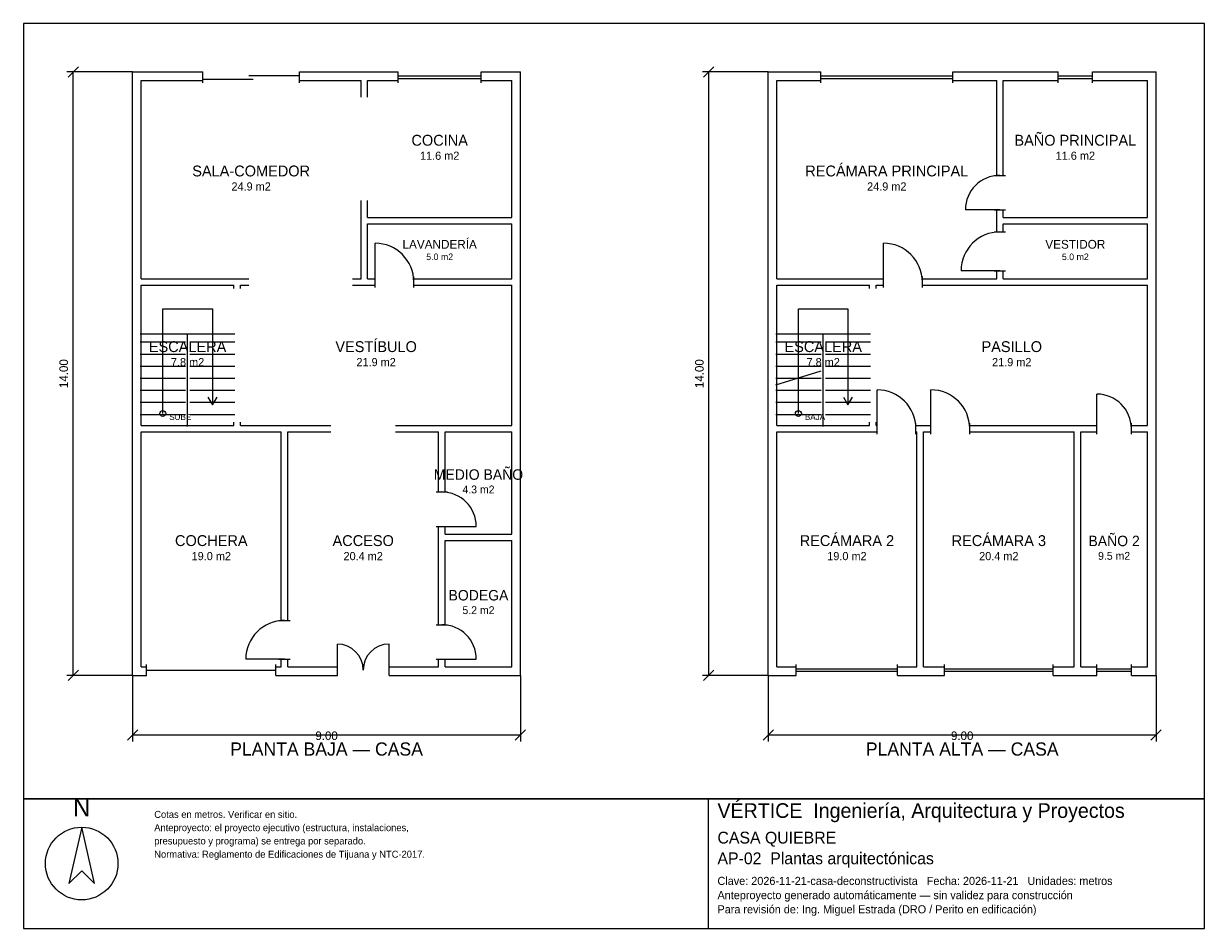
# Model space of a CAD drawing. Header units: metres. Extents: x -2.7 to 24.7, y -6 to 15.
import ezdxf
from ezdxf.enums import TextEntityAlignment as Align

# ---------------------------------------------------------------- set-up
doc = ezdxf.new("R2010")
doc.units = ezdxf.units.M
doc.header["$LTSCALE"] = 0.5
for name, color, linetype in [('A-AREA', 252, 'CONTINUOUS'), ('A-ESCALERA', 6, 'CONTINUOUS'), ('A-MUROS', 7, 'CONTINUOUS'), ('A-PUERTAS', 2, 'CONTINUOUS'), ('A-TEXTO', 3, 'CONTINUOUS'), ('A-VANOS', 4, 'CONTINUOUS'), ('COTAS', 8, 'CONTINUOUS'), ('LAMINA', 9, 'CONTINUOUS'), ('T-TITULO', 3, 'CONTINUOUS')]:
    doc.layers.add(name, color=color, linetype=linetype)
doc.styles.get("Standard").update_dxf_attribs({"font": 'txt', "width": 0.9})

msp = doc.modelspace()

# ---------------------------------------------------------------- linework, layer by layer
at = {"layer": 'A-ESCALERA'}
for p, q in [((0.05, 7.8), (2.25, 7.8)), ((1.15, 5.65), (1.15, 7.8)), ((14.8, 7.8), (17, 7.8)), ((15.9, 5.65), (15.9, 7.8)), ((0.05, 7.61), (1.1, 7.61)), ((1.2, 7.61), (2.25, 7.61)), ((14.8, 7.61), (15.85, 7.61)), ((15.95, 7.61), (17, 7.61)), ((0.05, 7.33), (1.1, 7.33)), ((1.2, 7.33), (2.25, 7.33)), ((14.8, 7.33), (15.85, 7.33)), ((15.95, 7.33), (17, 7.33)), ((0.05, 7.05), (1.1, 7.05)), ((1.2, 7.05), (2.25, 7.05)), ((14.8, 7.05), (15.85, 7.05)), ((14.8, 6.6175), (15.85, 6.94)), ((15.95, 7.05), (17, 7.05)), ((0.05, 6.77), (1.1, 6.77)), ((1.2, 6.77), (2.25, 6.77)), ((14.8, 6.77), (15.85, 6.77)), ((15.95, 6.77), (17, 6.77)), ((0.05, 6.49), (1.1, 6.49)), ((1.2, 6.49), (2.25, 6.49)), ((14.8, 6.49), (15.85, 6.49)), ((15.95, 6.49), (17, 6.49)), ((0.05, 6.21), (1.1, 6.21)), ((1.2, 6.21), (2.25, 6.21)), ((14.8, 6.21), (15.85, 6.21)), ((15.95, 6.21), (17, 6.21)), ((0.05, 5.93), (1.1, 5.93)), ((1.2, 5.93), (2.25, 5.93)), ((14.8, 5.93), (15.85, 5.93)), ((15.95, 5.93), (17, 5.93))]:
    msp.add_line(p, q, dxfattribs=at)
for points in [[(0.575, 5.95), (0.575, 8.375), (1.725, 8.375), (1.725, 6.15)], [(15.325, 5.95), (15.325, 8.375), (16.475, 8.375), (16.475, 6.15)], [(1.617, 6.33), (1.725, 6.15), (1.833, 6.33)], [(16.367, 6.33), (16.475, 6.15), (16.583, 6.33)]]:
    msp.add_lwpolyline(points, dxfattribs=at)
for centre in [(0.575, 5.95), (15.325, 5.95)]:
    msp.add_circle(centre, 0.07, dxfattribs=at)
at = {"layer": 'A-MUROS'}
for p, q in [((-0.125, 13.875), (1.5, 13.875)), ((-0.125, -0.125), (-0.125, 13.875)), ((1.5, 13.62), (1.5, 13.88)), ((3.75, 13.62), (3.75, 13.88)), ((3.75, 13.875), (6.038, 13.875)), ((6.038, 13.62), (6.038, 13.88)), ((7.963, 13.62), (7.963, 13.88)), ((7.963, 13.875), (8.875, 13.875)), ((8.875, -0.125), (8.875, 13.875)), ((14.625, 13.875), (15.845, 13.875)), ((14.625, -0.125), (14.625, 13.875)), ((15.845, 13.62), (15.845, 13.88)), ((18.905, 13.62), (18.905, 13.88)), ((18.905, 13.875), (21.35, 13.875)), ((21.35, 13.62), (21.35, 13.88)), ((22.15, 13.62), (22.15, 13.88)), ((22.15, 13.875), (23.625, 13.875)), ((23.625, -0.125), (23.625, 13.875)), ((0.075, 13.675), (1.5, 13.675)), ((0.075, 9.075), (0.075, 13.675)), ((3.75, 13.675), (5.175, 13.675)), ((5.175, 13.287), (5.175, 13.675)), ((5.325, 13.675), (6.038, 13.675)), ((5.325, 13.287), (5.325, 13.675)), ((7.963, 13.675), (8.675, 13.675)), ((8.675, 10.5), (8.675, 13.675)), ((14.825, 13.675), (15.845, 13.675)), ((14.825, 9.075), (14.825, 13.675)), ((18.905, 13.675), (19.925, 13.675)), ((19.925, 11.475), (19.925, 13.675)), ((20.075, 13.675), (21.35, 13.675)), ((20.075, 11.475), (20.075, 13.675)), ((22.15, 13.675), (23.425, 13.675)), ((23.425, 10.5), (23.425, 13.675)), ((19.87, 11.475), (20.13, 11.475)), ((5.175, 9.075), (5.175, 10.888)), ((5.325, 10.5), (5.325, 10.888)), ((5.325, 10.5), (8.675, 10.5)), ((19.87, 10.675), (20.13, 10.675)), ((19.925, 10.163), (19.925, 10.675)), ((20.075, 10.5), (20.075, 10.675)), ((20.075, 10.5), (23.425, 10.5)), ((5.325, 10.35), (8.675, 10.35)), ((5.325, 9.075), (5.325, 10.35)), ((8.675, 9.075), (8.675, 10.35)), ((19.87, 10.163), (20.13, 10.163)), ((20.075, 10.35), (23.425, 10.35)), ((20.075, 10.163), (20.075, 10.35)), ((23.425, 9.075), (23.425, 10.35)), ((0.075, 9.075), (2.575, 9.075)), ((4.975, 9.075), (5.175, 9.075)), ((5.325, 9.075), (5.5, 9.075)), ((5.5, 8.87), (5.5, 9.13)), ((6.4, 8.87), (6.4, 9.13)), ((6.4, 9.075), (8.675, 9.075)), ((14.825, 9.075), (17.3, 9.075)), ((17.3, 8.87), (17.3, 9.13)), ((18.2, 8.87), (18.2, 9.13)), ((18.2, 9.075), (19.925, 9.075)), ((19.87, 9.263), (20.13, 9.263)), ((19.925, 9.075), (19.925, 9.263)), ((20.075, 9.075), (20.075, 9.263)), ((20.075, 9.075), (23.425, 9.075)), ((0.075, 8.925), (2.225, 8.925)), ((0.075, 5.675), (0.075, 8.925)), ((2.225, 8.85), (2.225, 8.925)), ((2.375, 8.925), (2.575, 8.925)), ((2.375, 8.85), (2.375, 8.925)), ((4.975, 8.925), (5.5, 8.925)), ((6.4, 8.925), (8.675, 8.925)), ((8.675, 5.675), (8.675, 8.925)), ((14.825, 8.925), (16.975, 8.925)), ((14.825, 5.675), (14.825, 8.925)), ((16.975, 8.85), (16.975, 8.925)), ((17.125, 8.925), (17.3, 8.925)), ((17.125, 8.85), (17.125, 8.925)), ((18.2, 8.925), (23.425, 8.925)), ((23.425, 5.675), (23.425, 8.925)), ((0.075, 5.675), (2.225, 5.675)), ((0.075, 5.525), (3.325, 5.525)), ((0.075, 0.075), (0.075, 5.525)), ((2.225, 5.675), (2.225, 5.75)), ((2.375, 5.675), (2.375, 5.75)), ((2.375, 5.675), (4.475, 5.675)), ((3.325, 1.15), (3.325, 5.525)), ((3.475, 5.525), (4.475, 5.525)), ((3.475, 1.15), (3.475, 5.525)), ((5.975, 5.675), (8.675, 5.675)), ((5.975, 5.525), (6.975, 5.525)), ((6.975, 4.13), (6.975, 5.525)), ((7.125, 5.525), (8.675, 5.525)), ((7.125, 4.13), (7.125, 5.525)), ((8.675, 3.155), (8.675, 5.525)), ((14.825, 5.675), (16.975, 5.675)), ((14.825, 5.525), (17.15, 5.525)), ((14.825, 0.075), (14.825, 5.525)), ((16.975, 5.675), (16.975, 5.75)), ((17.125, 5.675), (17.125, 5.75)), ((17.125, 5.675), (17.15, 5.675)), ((17.15, 5.47), (17.15, 5.73)), ((18.05, 5.47), (18.05, 5.73)), ((18.05, 5.675), (18.4, 5.675)), ((18.05, 5.525), (18.075, 5.525)), ((18.075, 0.075), (18.075, 5.525)), ((18.225, 5.525), (18.4, 5.525)), ((18.225, 0.075), (18.225, 5.525)), ((18.4, 5.47), (18.4, 5.73)), ((19.3, 5.47), (19.3, 5.73)), ((19.3, 5.675), (22.25, 5.675)), ((19.3, 5.525), (21.725, 5.525)), ((21.725, 0.075), (21.725, 5.525)), ((21.875, 5.525), (22.25, 5.525)), ((21.875, 0.075), (21.875, 5.525)), ((22.25, 5.47), (22.25, 5.73)), ((23.05, 5.47), (23.05, 5.73)), ((23.05, 5.675), (23.425, 5.675)), ((23.05, 5.525), (23.425, 5.525)), ((23.425, 0.075), (23.425, 5.525)), ((6.92, 4.13), (7.18, 4.13)), ((6.92, 3.33), (7.18, 3.33)), ((6.975, 1.05), (6.975, 3.33)), ((7.125, 3.155), (7.125, 3.33)), ((7.125, 3.155), (8.675, 3.155)), ((7.125, 3.005), (8.675, 3.005)), ((7.125, 1.05), (7.125, 3.005)), ((8.675, 0.075), (8.675, 3.005)), ((3.27, 1.15), (3.53, 1.15)), ((6.92, 1.05), (7.18, 1.05)), ((0.075, 0.075), (0.2, 0.075)), ((0.2, -0.13), (0.2, 0.13)), ((3.2, -0.13), (3.2, 0.13)), ((3.2, 0.075), (3.325, 0.075)), ((3.27, 0.25), (3.53, 0.25)), ((3.325, 0.075), (3.325, 0.25)), ((3.475, 0.075), (3.475, 0.25)), ((3.475, 0.075), (4.625, 0.075)), ((4.625, -0.13), (4.625, 0.13)), ((5.825, -0.13), (5.825, 0.13)), ((5.825, 0.075), (6.975, 0.075)), ((6.92, 0.25), (7.18, 0.25)), ((6.975, 0.075), (6.975, 0.25)), ((7.125, 0.075), (7.125, 0.25)), ((7.125, 0.075), (8.675, 0.075)), ((14.825, 0.075), (15.276, 0.075)), ((15.276, -0.13), (15.276, 0.13)), ((17.624, -0.13), (17.624, 0.13)), ((17.624, 0.075), (18.075, 0.075)), ((18.225, 0.075), (18.717, 0.075)), ((18.717, -0.13), (18.717, 0.13)), ((21.233, -0.13), (21.233, 0.13)), ((21.233, 0.075), (21.725, 0.075)), ((21.875, 0.075), (22.25, 0.075)), ((22.25, -0.13), (22.25, 0.13)), ((23.05, -0.13), (23.05, 0.13)), ((23.05, 0.075), (23.425, 0.075)), ((-0.125, -0.125), (0.2, -0.125)), ((3.2, -0.125), (4.625, -0.125)), ((5.825, -0.125), (8.875, -0.125)), ((14.625, -0.125), (15.276, -0.125)), ((17.624, -0.125), (18.717, -0.125)), ((21.233, -0.125), (22.25, -0.125)), ((23.05, -0.125), (23.625, -0.125))]:
    msp.add_line(p, q, dxfattribs=at)
at = {"layer": 'A-PUERTAS'}
for p, q in [((20, 10.675), (19.2, 10.675)), ((5.5, 9), (5.5, 9.9)), ((17.3, 9), (17.3, 9.9)), ((20, 9.263), (19.1, 9.263)), ((17.15, 5.6), (17.15, 6.5)), ((18.4, 5.6), (18.4, 6.5)), ((22.25, 5.6), (22.25, 6.4)), ((7.05, 3.33), (7.85, 3.33)), ((4.625, 0), (4.625, 0.6)), ((5.825, 0), (5.825, 0.6)), ((3.4, 0.25), (2.5, 0.25)), ((7.05, 0.25), (7.85, 0.25))]:
    msp.add_line(p, q, dxfattribs=at)
for centre, radius, start, end in [((20, 10.675), 0.8, 90, 180), ((20, 9.263), 0.9, 90, 180), ((5.5, 9), 0.9, 0, 90), ((17.3, 9), 0.9, 0, 90), ((17.15, 5.6), 0.9, 0, 90), ((18.4, 5.6), 0.9, 0, 90), ((22.25, 5.6), 0.8, 0, 90), ((7.05, 3.33), 0.8, 0, 90), ((3.4, 0.25), 0.9, 90, 180), ((7.05, 0.25), 0.8, 0, 90), ((4.625, 0), 0.6, 0, 90), ((5.825, 0), 0.6, 90, 180)]:
    msp.add_arc(centre, radius, start, end, dxfattribs=at)
at = {"layer": 'A-VANOS'}
for p, q in [((1.5, 13.71), (2.675, 13.71)), ((2.575, 13.79), (3.75, 13.79)), ((6.038, 13.78), (7.963, 13.78)), ((6.038, 13.72), (7.963, 13.72)), ((15.845, 13.78), (18.905, 13.78)), ((15.845, 13.72), (18.905, 13.72)), ((21.35, 13.78), (22.15, 13.78)), ((21.35, 13.72), (22.15, 13.72)), ((0.2, 0), (3.2, 0)), ((15.276, 0.03), (17.624, 0.03)), ((18.717, 0.03), (21.233, 0.03)), ((22.25, 0.03), (23.05, 0.03)), ((15.276, -0.03), (17.624, -0.03)), ((18.717, -0.03), (21.233, -0.03)), ((22.25, -0.03), (23.05, -0.03))]:
    msp.add_line(p, q, dxfattribs=at)
at = {"layer": 'COTAS'}
for p, q in [((-1.625, 13.755), (-1.385, 13.995)), ((13.125, 13.755), (13.365, 13.995)), ((-0.125, 13.875), (-1.655, 13.875)), ((-1.505, -0.125), (-1.505, 13.875)), ((14.625, 13.875), (13.095, 13.875)), ((13.245, -0.125), (13.245, 13.875)), ((-0.125, -0.125), (-1.655, -0.125)), ((-1.625, -0.245), (-1.385, -0.005)), ((-0.125, -0.125), (-0.125, -1.655)), ((8.875, -0.125), (8.875, -1.655)), ((14.625, -0.125), (13.095, -0.125)), ((13.125, -0.245), (13.365, -0.005)), ((14.625, -0.125), (14.625, -1.655)), ((23.625, -0.125), (23.625, -1.655)), ((-0.245, -1.625), (-0.005, -1.385)), ((-0.125, -1.505), (8.875, -1.505)), ((8.755, -1.625), (8.995, -1.385)), ((14.505, -1.625), (14.745, -1.385)), ((14.625, -1.505), (23.625, -1.505)), ((23.505, -1.625), (23.745, -1.385))]:
    msp.add_line(p, q, dxfattribs=at)
at = {"layer": 'LAMINA'}
msp.add_line((13.237, -5.9939), (13.237, -2.9861), dxfattribs=at)
for points in [[(-2.655, -2.9861), (24.745, -2.9861), (24.745, 14.995), (-2.655, 14.995)], [(-2.655, -5.9939), (24.745, -5.9939), (24.745, -2.9861), (-2.655, -2.9861)], [(-1.3075, -3.6478), (-1.6023, -4.9532), (-1.3075, -4.6584), (-1.0128, -4.9532)]]:
    msp.add_lwpolyline(points, close=True, dxfattribs=at)
msp.add_circle((-1.3075, -4.49), 0.8422, dxfattribs=at)

# ---------------------------------------------------------------- texts
at = {"layer": 'A-AREA'}
for s, height, p in [('11.6 m2', 0.189, (7, 11.8355)), ('11.6 m2', 0.189, (21.75, 11.8355)), ('24.9 m2', 0.189, (2.625, 11.123)), ('24.9 m2', 0.189, (17.375, 11.123)), ('5.0 m2', 0.1527, (7, 9.5089)), ('5.0 m2', 0.1527, (21.75, 9.5089)), ('7.8 m2', 0.189, (1.15, 7.048)), ('21.9 m2', 0.189, (5.525, 7.048)), ('7.8 m2', 0.189, (15.9, 7.048)), ('21.9 m2', 0.189, (20.275, 7.048)), ('4.3 m2', 0.1821, (7.9, 4.0971)), ('19.0 m2', 0.189, (1.7, 2.548)), ('20.4 m2', 0.189, (5.225, 2.548)), ('19.0 m2', 0.189, (16.45, 2.548)), ('20.4 m2', 0.189, (19.975, 2.548)), ('9.5 m2', 0.1821, (22.65, 2.5571)), ('5.2 m2', 0.1821, (7.9, 1.2971))]:
    msp.add_text(s, height=height, dxfattribs=at).set_placement(p, align=Align.CENTER)
at = {"layer": 'A-ESCALERA'}
for s, p in [('SUBE', (0.725, 5.8)), ('BAJA', (15.475, 5.8))]:
    msp.add_text(s, height=0.14, dxfattribs=at).set_placement(p)
at = {"layer": 'A-TEXTO'}
for s, height, p in [('COCINA', 0.252, (7, 12.1631)), ('BAÑO PRINCIPAL', 0.252, (21.75, 12.1631)), ('RECÁMARA PRINCIPAL', 0.252, (17.375, 11.4506)), ('SALA-COMEDOR', 0.252, (2.625, 11.4506)), ('LAVANDERÍA', 0.2036, (7, 9.7736)), ('VESTIDOR', 0.2036, (21.75, 9.7736)), ('VESTÍBULO', 0.252, (5.525, 7.3756)), ('ESCALERA', 0.252, (1.15, 7.3756)), ('ESCALERA', 0.252, (15.9, 7.3756)), ('PASILLO', 0.252, (20.275, 7.3756)), ('MEDIO BAÑO', 0.2429, (7.9, 4.4129)), ('COCHERA', 0.252, (1.7, 2.8756)), ('ACCESO', 0.252, (5.225, 2.8756)), ('RECÁMARA 2', 0.252, (16.45, 2.8756)), ('RECÁMARA 3', 0.252, (19.975, 2.8756)), ('BAÑO 2', 0.2429, (22.65, 2.8729)), ('BODEGA', 0.2429, (7.9, 1.6129))]:
    msp.add_text(s, height=height, dxfattribs=at).set_placement(p, align=Align.CENTER)
at = {"layer": 'COTAS'}
for p in [(-1.625, 6.875), (13.125, 6.875)]:
    msp.add_text('14.00', height=0.2, rotation=90, dxfattribs=at).set_placement(p, align=Align.CENTER)
for p in [(4.375, -1.625), (19.125, -1.625)]:
    msp.add_text('9.00', height=0.2, dxfattribs=at).set_placement(p, align=Align.CENTER)
at = {"layer": 'LAMINA'}
msp.add_text('N', height=0.4211, dxfattribs=at).set_placement((-1.3075, -3.3952), align=Align.CENTER)
for s, height, p in [('VÉRTICE  Ingeniería, Arquitectura y Proyectos', 0.34, (13.4462, -3.4307)), ('Cotas en metros. Verificar en sitio.', 0.1622, (0.3768, -3.4307)), ('Anteproyecto: el proyecto ejecutivo (estructura, instalaciones,', 0.1622, (0.3768, -3.7388)), ('CASA QUIEBRE', 0.2746, (13.4462, -4.0258)), ('presupuesto y programa) se entrega por separado.', 0.1622, (0.3768, -4.0469)), ('Normativa: Reglamento de Edificaciones de Tijuana y NTC-2017.', 0.1622, (0.3768, -4.355)), ('AP-02  Plantas arquitectónicas', 0.2746, (13.4462, -4.5063)), ('Clave: 2026-11-21-casa-deconstructivista   Fecha: 2026-11-21   Unidades: metros', 0.1883, (13.4462, -4.9869)), ('Anteproyecto generado automáticamente — sin validez para construcción', 0.1883, (13.4462, -5.3165)), ('Para revisión de: Ing. Miguel Estrada (DRO / Perito en edificación)', 0.1883, (13.4462, -5.646))]:
    msp.add_text(s, height=height, dxfattribs=at).set_placement(p)
at = {"layer": 'T-TITULO'}
for s, p in [('PLANTA BAJA — CASA', (4.375, -1.9861)), ('PLANTA ALTA — CASA', (19.125, -1.9861))]:
    msp.add_text(s, height=0.3056, dxfattribs=at).set_placement(p, align=Align.CENTER)

doc.saveas('drawing.dxf')
